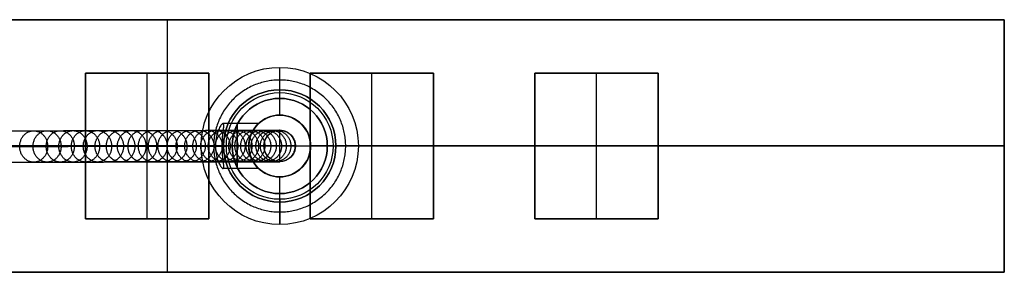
# Model space of a CAD drawing. Header units: millimetres. Extents: x -1329 to 1532, y -15 to 15.
# Tile 14 of 14: x 1445 to 1532, y -11 to 12. Entities that reach past the tile are written whole.
import ezdxf

# ---------------------------------------------------------------- set-up
doc = ezdxf.new("R2010")
doc.units = ezdxf.units.MM
doc.layers.add('CABLE', color=7, linetype='Continuous')
doc.layers.add('METAL NEGRO', color=7, linetype='Continuous')

msp = doc.modelspace()

# ---------------------------------------------------------------- linework, layer by layer
at = {"layer": 'CABLE'}
for p, q in [((1467.709, 1.987, 831.687), (1467.709, 1.991, 823.186)), ((1467.709, -0.813, 831.685), (1467.709, 1.987, 831.687)), ((1466.309, 0.587, 831.686), (1466.309, 0.591, 823.345)), ((1469.109, 0.586, 831.686), (1466.309, 0.586, 831.686)), ((1469.109, 0.587, 831.686), (1469.109, 0.591, 823.027)), ((1467.709, -0.813, 831.685), (1467.709, -0.809, 823.186))]:
    msp.add_line(p, q, dxfattribs=at)
at = {"layer": 'CABLE', "extrusion": (7.82165e-11, 0.000480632, -1)}
for centre, start, end in [((-1467.709, 0.986, -827.356), 359.97519, 179.97519), ((-1467.709, 0.986, -827.357), 179.97519, 359.97519)]:
    msp.add_arc(centre, 1.4, start, end, dxfattribs=at)
at = {"layer": 'CABLE', "extrusion": (8.23104e-11, 0.000480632, -1)}
msp.add_arc((-1467.709, 0.986, -831.686), 1.4, 359.97519, 90, dxfattribs=at)
at = {"layer": 'CABLE', "extrusion": (7.90609e-11, 0.000480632, -1)}
msp.add_arc((-1467.709, 0.986, -831.686), 1.4, 90, 179.97519, dxfattribs=at)
at = {"layer": 'CABLE', "extrusion": (7.77631e-11, 0.000480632, -1)}
msp.add_arc((-1467.709, 0.986, -831.686), 1.4, 179.97519, 359.97519, dxfattribs=at)
at = {"layer": 'CABLE'}
for points, knots in [([(1170.141, 1.045, 380.774), (1175.802, 1.064, 387.871), (1186.961, 1.103, 401.903), (1203.419, 1.159, 422.738), (1219.383, 1.213, 443.088), (1234.854, 1.266, 462.955), (1249.832, 1.317, 482.34), (1264.315, 1.366, 501.238), (1278.305, 1.413, 519.656), (1291.801, 1.458, 537.589), (1304.805, 1.502, 555.039), (1317.314, 1.543, 572.006), (1329.329, 1.583, 588.488), (1340.852, 1.621, 604.488), (1351.881, 1.657, 620.005), (1362.416, 1.691, 635.037), (1370.848, 1.718, 647.255), (1377.358, 1.739, 656.806), (1382.055, 1.754, 663.757), (1386.658, 1.769, 670.631), (1391.108, 1.783, 677.339), (1395.465, 1.796, 683.973), (1399.668, 1.809, 690.439), (1403.777, 1.822, 696.831), (1407.734, 1.834, 703.055), (1411.597, 1.846, 709.206), (1415.307, 1.857, 715.189), (1418.922, 1.868, 721.097), (1422.386, 1.879, 726.837), (1425.755, 1.889, 732.506), (1428.972, 1.898, 738.004), (1432.093, 1.907, 743.429), (1434.594, 1.914, 747.855), (1436.548, 1.92, 751.363), (1437.959, 1.924, 753.923), (1439.347, 1.928, 756.463), (1440.696, 1.931, 758.962), (1442.022, 1.935, 761.443), (1443.73, 1.94, 764.677), (1445.391, 1.944, 767.876), (1447.002, 1.949, 771.038), (1448.166, 1.952, 773.355), (1449.306, 1.955, 775.655), (1450.41, 1.957, 777.912), (1451.488, 1.96, 780.15), (1452.529, 1.963, 782.346), (1453.546, 1.965, 784.526), (1454.526, 1.968, 786.661), (1455.481, 1.97, 788.779), (1456.402, 1.972, 790.862), (1457.295, 1.974, 792.919), (1458.154, 1.976, 794.939), (1458.983, 1.978, 796.932), (1459.78, 1.979, 798.892), (1460.547, 1.981, 800.823), (1461.283, 1.982, 802.723), (1461.988, 1.984, 804.594), (1462.662, 1.985, 806.433), (1463.306, 1.986, 808.244), (1463.919, 1.987, 810.024), (1464.5, 1.988, 811.772), (1465.051, 1.989, 813.492), (1465.571, 1.989, 815.181), (1466.06, 1.99, 816.84), (1466.519, 1.99, 818.468), (1466.947, 1.99, 820.067), (1467.343, 1.991, 821.636), (1467.59, 1.991, 822.673), (1467.708, 1.991, 823.186), (1467.708, 1.991, 823.186), (1467.708, 1.991, 823.186), (1467.708, 1.991, 823.186)], [0, 0, 0, 0, 27.235592, 53.785722, 79.650681, 104.830781, 129.326365, 153.137801, 176.265493, 198.709879, 220.47144, 241.550705, 261.948254, 281.664727, 300.700834, 319.057364, 336.735196, 345.235256, 353.735315, 361.897072, 370.058829, 377.882909, 385.706989, 393.194102, 400.681215, 407.832173, 414.983131, 421.798864, 428.614597, 435.096181, 441.577765, 447.726451, 453.875137, 456.825092, 459.775046, 462.642346, 465.509645, 468.294514, 471.079383, 476.484752, 479.105521, 481.72629, 484.265439, 486.804588, 489.26244, 491.720293, 494.097206, 496.47412, 498.770491, 501.066862, 503.303096, 505.499395, 507.655884, 509.772694, 511.849967, 513.88785, 515.8865, 517.846082, 519.766774, 521.648761, 523.492244, 525.297433, 527.064555, 528.793849, 530.485572, 532.139999, 533.757421, 535.338153, 535.338153, 535.338153, 535.338416, 535.338416, 535.338416, 535.338416]), ([(1466.309, 0.59, 823.345), (1466.308, 0.706, 823.345), (1466.331, 0.882, 823.343), (1466.404, 1.11, 823.335), (1466.485, 1.279, 823.325), (1466.589, 1.438, 823.314), (1466.715, 1.583, 823.299), (1466.86, 1.71, 823.283), (1467.019, 1.814, 823.265), (1467.188, 1.895, 823.245), (1467.416, 1.968, 823.22), (1467.592, 1.991, 823.2), (1467.708, 1.991, 823.186)], [-2.212609, -2.212609, -2.212609, -2.212609, -1.864239, -1.681426, -1.493516, -1.301988, -1.108512, -0.914871, -0.722866, -0.534217, -0.350477, 0, 0, 0, 0]), ([(1467.708, 1.991, 823.186), (1467.824, 1.991, 823.173), (1468, 1.969, 823.153), (1468.228, 1.895, 823.127), (1468.397, 1.815, 823.108), (1468.556, 1.71, 823.09), (1468.701, 1.584, 823.074), (1468.827, 1.439, 823.059), (1468.932, 1.28, 823.047), (1469.013, 1.111, 823.038), (1469.086, 0.884, 823.03), (1469.109, 0.707, 823.027), (1469.109, 0.591, 823.027)], [-2.212539, -2.212539, -2.212539, -2.212539, -1.862068, -1.678334, -1.489694, -1.297698, -1.104067, -0.910601, -0.71908, -0.531177, -0.348367, 0, 0, 0, 0]), ([(1169.049, -0.355, 381.65), (1174.709, -0.336, 388.746), (1185.865, -0.297, 402.775), (1202.321, -0.241, 423.606), (1218.282, -0.187, 443.952), (1233.75, -0.134, 463.816), (1248.725, -0.083, 483.196), (1263.203, -0.034, 502.09), (1277.19, 0.013, 520.503), (1290.683, 0.058, 538.43), (1303.682, 0.102, 555.875), (1316.187, 0.143, 572.836), (1328.197, 0.183, 589.312), (1339.715, 0.221, 605.305), (1350.739, 0.257, 620.814), (1361.269, 0.291, 635.839), (1369.696, 0.318, 648.049), (1376.202, 0.339, 657.594), (1380.895, 0.354, 664.54), (1385.495, 0.368, 671.409), (1389.941, 0.382, 678.112), (1394.294, 0.396, 684.74), (1398.494, 0.409, 691.201), (1402.599, 0.422, 697.587), (1406.552, 0.434, 703.805), (1410.411, 0.446, 709.949), (1414.116, 0.457, 715.925), (1417.727, 0.468, 721.826), (1421.186, 0.478, 727.558), (1424.55, 0.488, 733.219), (1427.762, 0.498, 738.708), (1430.878, 0.507, 744.125), (1433.374, 0.514, 748.542), (1435.325, 0.519, 752.044), (1436.733, 0.523, 754.598), (1438.118, 0.527, 757.133), (1439.464, 0.531, 759.626), (1440.787, 0.535, 762.101), (1442.491, 0.539, 765.328), (1444.147, 0.544, 768.518), (1445.754, 0.548, 771.672), (1446.915, 0.551, 773.982), (1448.052, 0.554, 776.274), (1449.151, 0.557, 778.524), (1450.226, 0.56, 780.755), (1451.264, 0.562, 782.944), (1452.277, 0.565, 785.115), (1453.253, 0.567, 787.242), (1454.203, 0.569, 789.351), (1455.121, 0.571, 791.425), (1456.01, 0.573, 793.473), (1456.864, 0.575, 795.483), (1457.69, 0.577, 797.466), (1458.482, 0.579, 799.415), (1459.245, 0.58, 801.335), (1459.976, 0.582, 803.224), (1460.677, 0.583, 805.082), (1461.347, 0.584, 806.909), (1461.986, 0.585, 808.707), (1462.594, 0.586, 810.473), (1463.17, 0.587, 812.207), (1463.716, 0.588, 813.912), (1464.232, 0.589, 815.586), (1464.716, 0.589, 817.228), (1465.169, 0.589, 818.839), (1465.592, 0.59, 820.42), (1465.971, 0.59, 821.919), (1466.203, 0.59, 822.89), (1466.309, 0.59, 823.345)], [0, 0, 0, 0, 27.203937, 53.723208, 79.558104, 104.708938, 129.176051, 152.959812, 176.060622, 198.478922, 220.21519, 241.269955, 261.643796, 281.337353, 300.351335, 318.686529, 336.343814, 344.833994, 353.324175, 361.476445, 369.628716, 377.443702, 385.258688, 392.737099, 400.215511, 407.358157, 414.500803, 421.308615, 428.116426, 434.590476, 441.064527, 447.206066, 453.347606, 456.294132, 459.240658, 462.104624, 464.968591, 467.750223, 470.531855, 475.930942, 478.548665, 481.166388, 483.702586, 486.238783, 488.693779, 491.148774, 493.522926, 495.897077, 498.190779, 500.484481, 502.718115, 504.911861, 507.065844, 509.180194, 511.255053, 513.290567, 515.286894, 517.244199, 519.162658, 521.042458, 522.883798, 524.686889, 526.451957, 528.179241, 529.868998, 531.521502, 533.137044, 534.555672, 534.555672, 534.555672, 534.555672]), ([(1469.109, 0.591, 823.027), (1469.097, 0.591, 822.976), (1469.085, 0.591, 822.924), (1469.073, 0.591, 822.872), (1468.953, 0.591, 822.352), (1468.704, 0.591, 821.302), (1468.302, 0.591, 819.715), (1467.87, 0.591, 818.097), (1467.406, 0.59, 816.452), (1466.913, 0.59, 814.777), (1466.388, 0.589, 813.072), (1465.832, 0.588, 811.338), (1465.246, 0.588, 809.576), (1464.629, 0.587, 807.782), (1463.98, 0.585, 805.958), (1463.301, 0.584, 804.106), (1462.592, 0.583, 802.224), (1461.852, 0.581, 800.313), (1461.08, 0.58, 798.371), (1460.279, 0.578, 796.4), (1459.445, 0.576, 794.397), (1458.582, 0.575, 792.367), (1457.686, 0.572, 790.301), (1456.76, 0.57, 788.209), (1455.802, 0.568, 786.083), (1454.818, 0.566, 783.939), (1453.797, 0.563, 781.752), (1452.752, 0.561, 779.548), (1451.67, 0.558, 777.302), (1450.564, 0.555, 775.037), (1449.42, 0.552, 772.731), (1448.252, 0.549, 770.407), (1446.637, 0.545, 767.236), (1444.972, 0.54, 764.029), (1443.259, 0.536, 760.787), (1441.931, 0.532, 758.3), (1440.578, 0.528, 755.797), (1439.188, 0.524, 753.251), (1437.774, 0.52, 750.686), (1435.816, 0.515, 747.171), (1433.31, 0.508, 742.737), (1430.184, 0.499, 737.303), (1426.962, 0.489, 731.796), (1423.588, 0.479, 726.12), (1420.12, 0.469, 720.372), (1416.5, 0.458, 714.456), (1412.786, 0.447, 708.467), (1408.919, 0.435, 702.309), (1404.958, 0.422, 696.079), (1400.845, 0.41, 689.681), (1396.638, 0.397, 683.209), (1392.278, 0.383, 676.57), (1387.825, 0.369, 669.856), (1383.218, 0.354, 662.977), (1378.518, 0.339, 656.022), (1372.004, 0.318, 646.464), (1363.567, 0.291, 634.24), (1353.026, 0.257, 619.199), (1341.992, 0.221, 603.676), (1330.465, 0.183, 587.669), (1318.445, 0.143, 571.18), (1305.931, 0.102, 554.207), (1292.924, 0.058, 536.752), (1279.424, 0.013, 518.814), (1265.429, -0.034, 500.391), (1250.944, -0.083, 481.488), (1235.962, -0.134, 462.099), (1220.488, -0.186, 442.228), (1204.521, -0.241, 421.874), (1188.06, -0.297, 401.036), (1176.9, -0.336, 387.002), (1171.238, -0.355, 379.904)], [0, 0, 0, 0, 0.158856, 0.158856, 0.158856, 1.741443, 3.360764, 5.017132, 6.710842, 8.442166, 10.211362, 12.018671, 13.864318, 15.748514, 17.67146, 19.633343, 21.634339, 23.674614, 25.754326, 27.873622, 30.032642, 32.231519, 34.470378, 36.769445, 39.068511, 41.448216, 43.82792, 46.288658, 48.749395, 51.291525, 53.833654, 56.4575, 59.081346, 64.49306, 67.281199, 70.069337, 72.940002, 75.810667, 78.764085, 81.717503, 87.873407, 94.029311, 100.518503, 107.007696, 113.831431, 120.655165, 127.814517, 134.97387, 142.469772, 149.965675, 157.79894, 165.632205, 173.803543, 181.974881, 190.484919, 198.994957, 216.693541, 235.07162, 254.130074, 273.869693, 294.291187, 315.395197, 337.182305, 359.65304, 382.807881, 406.64727, 431.17161, 456.38127, 482.276592, 508.85789, 536.125454, 536.125454, 536.125454, 536.125454]), ([(1467.709, -0.809, 823.186), (1467.593, -0.809, 823.199), (1467.417, -0.788, 823.219), (1467.189, -0.714, 823.245), (1467.02, -0.634, 823.264), (1466.861, -0.529, 823.282), (1466.716, -0.403, 823.299), (1466.59, -0.258, 823.313), (1466.485, -0.099, 823.325), (1466.405, 0.07, 823.334), (1466.331, 0.298, 823.343), (1466.309, 0.474, 823.345), (1466.309, 0.59, 823.345)], [-2.212579, -2.212579, -2.212579, -2.212579, -1.862105, -1.678366, -1.489721, -1.297719, -1.104082, -0.91061, -0.719086, -0.531179, -0.348368, 0, 0, 0, 0]), ([(1469.109, 0.591, 823.027), (1469.109, 0.476, 823.027), (1469.087, 0.299, 823.03), (1469.013, 0.071, 823.038), (1468.933, -0.098, 823.047), (1468.828, -0.257, 823.059), (1468.702, -0.402, 823.073), (1468.557, -0.528, 823.089), (1468.398, -0.633, 823.107), (1468.229, -0.713, 823.127), (1468.001, -0.787, 823.152), (1467.825, -0.809, 823.172), (1467.709, -0.809, 823.186)], [-2.212568, -2.212568, -2.212568, -2.212568, -1.864199, -1.681387, -1.49348, -1.301957, -1.108486, -0.914851, -0.722852, -0.534209, -0.350473, 0, 0, 0, 0]), ([(1469.109, 0.587, 831.686), (1469.109, 0.589, 828.852), (1469.109, 0.59, 826.02), (1469.109, 0.591, 823.186), (1469.109, 0.591, 823.133), (1469.109, 0.591, 823.08), (1469.109, 0.591, 823.027)], [0, 0, 0, 0, 8.5, 8.5, 8.5, 8.658862, 8.658862, 8.658862, 8.658862]), ([(1170.145, -1.755, 380.779), (1175.806, -1.736, 387.876), (1186.964, -1.697, 401.908), (1203.423, -1.641, 422.743), (1219.387, -1.587, 443.092), (1234.858, -1.534, 462.96), (1249.836, -1.483, 482.344), (1264.318, -1.434, 501.243), (1278.309, -1.387, 519.66), (1291.805, -1.342, 537.593), (1304.808, -1.298, 555.043), (1317.318, -1.257, 572.01), (1329.333, -1.217, 588.492), (1340.856, -1.179, 604.493), (1351.884, -1.143, 620.009), (1362.419, -1.109, 635.041), (1370.852, -1.082, 647.259), (1377.362, -1.061, 656.81), (1382.058, -1.046, 663.761), (1386.661, -1.031, 670.635), (1391.111, -1.017, 677.343), (1395.468, -1.004, 683.976), (1399.671, -0.991, 690.443), (1403.78, -0.978, 696.834), (1407.737, -0.966, 703.059), (1411.6, -0.954, 709.21), (1415.31, -0.943, 715.192), (1418.925, -0.932, 721.101), (1422.388, -0.921, 726.841), (1425.757, -0.911, 732.509), (1428.974, -0.902, 738.007), (1432.096, -0.893, 743.433), (1434.596, -0.886, 747.858), (1436.551, -0.88, 751.366), (1437.962, -0.876, 753.926), (1439.349, -0.872, 756.466), (1440.698, -0.869, 758.964), (1442.024, -0.865, 761.445), (1443.733, -0.86, 764.68), (1445.393, -0.856, 767.879), (1447.004, -0.851, 771.041), (1448.169, -0.848, 773.358), (1449.309, -0.845, 775.657), (1450.412, -0.843, 777.914), (1451.49, -0.84, 780.153), (1452.532, -0.837, 782.349), (1453.549, -0.835, 784.528), (1454.528, -0.832, 786.663), (1455.483, -0.83, 788.781), (1456.405, -0.828, 790.864), (1457.297, -0.826, 792.921), (1458.156, -0.824, 794.941), (1458.985, -0.822, 796.934), (1459.782, -0.821, 798.894), (1460.549, -0.819, 800.825), (1461.285, -0.818, 802.724), (1461.99, -0.816, 804.595), (1462.664, -0.815, 806.434), (1463.308, -0.814, 808.245), (1463.921, -0.813, 810.025), (1464.502, -0.812, 811.773), (1465.053, -0.811, 813.492), (1465.573, -0.811, 815.182), (1466.062, -0.81, 816.84), (1466.52, -0.81, 818.468), (1466.948, -0.81, 820.067), (1467.345, -0.809, 821.636), (1467.591, -0.809, 822.672), (1467.709, -0.809, 823.186)], [0, 0, 0, 0, 27.235592, 53.785722, 79.650681, 104.830781, 129.326365, 153.137801, 176.265493, 198.709879, 220.47144, 241.550705, 261.948254, 281.664727, 300.700834, 319.057364, 336.735196, 345.235256, 353.735315, 361.897072, 370.058829, 377.882909, 385.706989, 393.194102, 400.681215, 407.832173, 414.983131, 421.798864, 428.614597, 435.096181, 441.577765, 447.726451, 453.875137, 456.825092, 459.775046, 462.642346, 465.509645, 468.294514, 471.079383, 476.484752, 479.105521, 481.72629, 484.265439, 486.804588, 489.26244, 491.720293, 494.097206, 496.47412, 498.770491, 501.066862, 503.303096, 505.499395, 507.655884, 509.772694, 511.849967, 513.88785, 515.8865, 517.846082, 519.766774, 521.648761, 523.492244, 525.297433, 527.064555, 528.793849, 530.485572, 532.139999, 533.757421, 535.337889, 535.337889, 535.337889, 535.337889])]:
    msp.add_open_spline(points, degree=3, knots=knots, dxfattribs=at)
for points, weights, knots in [([(1444.566, 0.545, 769.344), (1444.564, 1.945, 769.343), (1445.81, 1.945, 768.704), (1447.056, 1.946, 768.065), (1447.057, 0.546, 768.067)], [1, 0.707106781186, 1, 0.707106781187, 1], [4.39823, 4.39823, 4.39823, 6.597345, 6.597345, 8.796459, 8.796459, 8.796459]), ([(1445.752, 0.548, 771.673), (1445.75, 1.948, 771.671), (1447, 1.949, 771.039), (1448.249, 1.949, 770.407), (1448.25, 0.549, 770.408)], [1, 0.707106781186, 1, 0.707106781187, 1], [4.39823, 4.39823, 4.39823, 6.597345, 6.597345, 8.796459, 8.796459, 8.796459]), ([(1446.925, 0.551, 774.007), (1446.924, 1.951, 774.006), (1448.176, 1.952, 773.381), (1449.429, 1.952, 772.755), (1449.43, 0.552, 772.757)], [1, 0.707106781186, 1, 0.707106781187, 1], [4.39823, 4.39823, 4.39823, 6.597345, 6.597345, 8.796459, 8.796459, 8.796459]), ([(1448.049, 0.554, 776.275), (1448.048, 1.954, 776.274), (1449.304, 1.955, 775.656), (1450.56, 1.955, 775.037), (1450.561, 0.555, 775.038)], [1, 0.707106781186, 1, 0.707106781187, 1], [4.39823, 4.39823, 4.39823, 6.597345, 6.597345, 8.796459, 8.796459, 8.796459]), ([(1449.161, 0.557, 778.549), (1449.16, 1.957, 778.548), (1450.419, 1.957, 777.937), (1451.679, 1.958, 777.326), (1451.68, 0.558, 777.327)], [1, 0.707106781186, 1, 0.707106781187, 1], [4.39823, 4.39823, 4.39823, 6.597345, 6.597345, 8.796459, 8.796459, 8.796459]), ([(1450.224, 0.56, 780.756), (1450.223, 1.96, 780.755), (1451.486, 1.96, 780.151), (1452.749, 1.961, 779.548), (1452.75, 0.561, 779.549)], [1, 0.707106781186, 1, 0.707106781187, 1], [4.39823, 4.39823, 4.39823, 6.597345, 6.597345, 8.796459, 8.796459, 8.796459]), ([(1451.273, 0.562, 782.969), (1451.272, 1.962, 782.968), (1452.539, 1.963, 782.372), (1453.806, 1.963, 781.776), (1453.807, 0.563, 781.777)], [1, 0.707106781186, 1, 0.707106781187, 1], [4.39823, 4.39823, 4.39823, 6.597345, 6.597345, 8.796459, 8.796459, 8.796459]), ([(1452.274, 0.565, 785.116), (1452.273, 1.965, 785.115), (1453.544, 1.965, 784.527), (1454.815, 1.966, 783.939), (1454.816, 0.566, 783.94)], [1, 0.707106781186, 1, 0.707106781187, 1], [4.39823, 4.39823, 4.39823, 6.597345, 6.597345, 8.796459, 8.796459, 8.796459]), ([(1453.262, 0.567, 787.267), (1453.26, 1.967, 787.266), (1454.535, 1.968, 786.687), (1455.809, 1.968, 786.107), (1455.81, 0.568, 786.108)], [1, 0.707106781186, 1, 0.707106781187, 1], [4.39823, 4.39823, 4.39823, 6.597345, 6.597345, 8.796459, 8.796459, 8.796459]), ([(1454.201, 0.569, 789.352), (1454.2, 1.969, 789.351), (1455.478, 1.97, 788.78), (1456.757, 1.97, 788.209), (1456.758, 0.57, 788.21)], [1, 0.707106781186, 1, 0.707106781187, 1], [4.39823, 4.39823, 4.39823, 6.597345, 6.597345, 8.796459, 8.796459, 8.796459]), ([(1455.127, 0.571, 791.444), (1455.126, 1.971, 791.443), (1456.408, 1.972, 790.881), (1457.69, 1.972, 790.319), (1457.691, 0.572, 790.32)], [1, 0.707106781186, 1, 0.707106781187, 1], [4.39823, 4.39823, 4.39823, 6.597345, 6.597345, 8.796459, 8.796459, 8.796459]), ([(1456.012, 0.573, 793.486), (1456.011, 1.973, 793.485), (1457.298, 1.974, 792.932), (1458.584, 1.975, 792.38), (1458.585, 0.575, 792.381)], [1, 0.707106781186, 1, 0.707106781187, 1], [4.39823, 4.39823, 4.39823, 6.597345, 6.597345, 8.796459, 8.796459, 8.796459]), ([(1456.867, 0.575, 795.497), (1456.866, 1.975, 795.496), (1458.157, 1.976, 794.953), (1459.447, 1.976, 794.41), (1459.448, 0.576, 794.411)], [1, 0.707106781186, 1, 0.707106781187, 1], [4.39823, 4.39823, 4.39823, 6.597345, 6.597345, 8.796459, 8.796459, 8.796459]), ([(1457.692, 0.577, 797.479), (1457.691, 1.977, 797.478), (1458.985, 1.978, 796.945), (1460.28, 1.978, 796.412), (1460.281, 0.578, 796.413)], [1, 0.707106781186, 1, 0.707106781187, 1], [4.39823, 4.39823, 4.39823, 6.597345, 6.597345, 8.796459, 8.796459, 8.796459]), ([(1458.485, 0.579, 799.428), (1458.484, 1.979, 799.428), (1459.783, 1.979, 798.906), (1461.082, 1.98, 798.383), (1461.083, 0.58, 798.384)], [1, 0.707106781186, 1, 0.707106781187, 1], [4.39823, 4.39823, 4.39823, 6.597345, 6.597345, 8.796459, 8.796459, 8.796459]), ([(1459.247, 0.58, 801.348), (1459.246, 1.98, 801.347), (1460.549, 1.981, 800.836), (1461.853, 1.981, 800.325), (1461.854, 0.581, 800.326)], [1, 0.707106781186, 1, 0.707106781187, 1], [4.39823, 4.39823, 4.39823, 6.597345, 6.597345, 8.796459, 8.796459, 8.796459]), ([(1459.978, 0.582, 803.237), (1459.977, 1.982, 803.236), (1461.285, 1.982, 802.736), (1462.593, 1.983, 802.237), (1462.594, 0.583, 802.237)], [1, 0.707106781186, 1, 0.707106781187, 1], [4.39823, 4.39823, 4.39823, 6.597345, 6.597345, 8.796459, 8.796459, 8.796459]), ([(1460.679, 0.583, 805.095), (1460.678, 1.983, 805.094), (1461.99, 1.984, 804.607), (1463.302, 1.984, 804.119), (1463.303, 0.584, 804.12)], [1, 0.707106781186, 1, 0.707106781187, 1], [4.39823, 4.39823, 4.39823, 6.597345, 6.597345, 8.796459, 8.796459, 8.796459]), ([(1461.348, 0.584, 806.923), (1461.347, 1.984, 806.922), (1462.664, 1.985, 806.447), (1463.981, 1.985, 805.971), (1463.982, 0.585, 805.972)], [1, 0.707106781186, 1, 0.707106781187, 1], [4.39823, 4.39823, 4.39823, 6.597345, 6.597345, 8.796459, 8.796459, 8.796459]), ([(1461.987, 0.585, 808.72), (1461.986, 1.985, 808.72), (1463.307, 1.986, 808.257), (1464.629, 1.987, 807.795), (1464.63, 0.587, 807.796)], [1, 0.707106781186, 1, 0.707106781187, 1], [4.39823, 4.39823, 4.39823, 6.597345, 6.597345, 8.796459, 8.796459, 8.796459]), ([(1462.595, 0.586, 810.486), (1462.594, 1.986, 810.486), (1463.92, 1.987, 810.037), (1465.246, 1.988, 809.588), (1465.247, 0.588, 809.589)], [1, 0.707106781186, 1, 0.707106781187, 1], [4.39823, 4.39823, 4.39823, 6.597345, 6.597345, 8.796459, 8.796459, 8.796459]), ([(1463.171, 0.587, 812.22), (1463.17, 1.987, 812.22), (1464.501, 1.988, 811.786), (1465.832, 1.988, 811.351), (1465.833, 0.588, 811.352)], [1, 0.707106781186, 1, 0.707106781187, 1], [4.39823, 4.39823, 4.39823, 6.597345, 6.597345, 8.796459, 8.796459, 8.796459]), ([(1463.717, 0.588, 813.925), (1463.716, 1.988, 813.924), (1465.052, 1.989, 813.505), (1466.387, 1.989, 813.085), (1466.388, 0.589, 813.086)], [1, 0.707106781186, 1, 0.707106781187, 1], [4.39823, 4.39823, 4.39823, 6.597345, 6.597345, 8.796459, 8.796459, 8.796459]), ([(1464.232, 0.589, 815.598), (1464.231, 1.989, 815.598), (1465.572, 1.989, 815.194), (1466.912, 1.99, 814.79), (1466.913, 0.59, 814.79)], [1, 0.707106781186, 1, 0.707106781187, 1], [4.39823, 4.39823, 4.39823, 6.597345, 6.597345, 8.796459, 8.796459, 8.796459]), ([(1464.716, 0.589, 817.24), (1464.715, 1.989, 817.24), (1466.061, 1.99, 816.853), (1467.406, 1.99, 816.465), (1467.407, 0.59, 816.465)], [1, 0.707106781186, 1, 0.707106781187, 1], [4.39823, 4.39823, 4.39823, 6.597345, 6.597345, 8.796459, 8.796459, 8.796459]), ([(1465.169, 0.589, 818.852), (1465.169, 1.989, 818.852), (1466.519, 1.99, 818.481), (1467.869, 1.991, 818.111), (1467.869, 0.591, 818.111)], [1, 0.707106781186, 1, 0.707106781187, 1], [4.39823, 4.39823, 4.39823, 6.597345, 6.597345, 8.796459, 8.796459, 8.796459]), ([(1465.592, 0.59, 820.433), (1465.591, 1.99, 820.433), (1466.946, 1.99, 820.08), (1468.301, 1.991, 819.728), (1468.302, 0.591, 819.728)], [1, 0.707106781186, 1, 0.707106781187, 1], [4.39823, 4.39823, 4.39823, 6.597345, 6.597345, 8.796459, 8.796459, 8.796459]), ([(1465.983, 0.59, 821.982), (1465.983, 1.99, 821.982), (1467.342, 1.991, 821.649), (1468.702, 1.991, 821.315), (1468.703, 0.591, 821.315)], [1, 0.707106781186, 1, 0.707106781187, 1], [4.39823, 4.39823, 4.39823, 6.597345, 6.597345, 8.796459, 8.796459, 8.796459]), ([(1467.706, 1.991, 823.187), (1467.707, 1.991, 823.186), (1467.708, 1.991, 823.186), (1469.072, 1.991, 822.872), (1469.073, 0.591, 822.872)], [0.999314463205, 0.999656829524, 1, 0.707106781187, 1], [6.594768, 6.594768, 6.594768, 6.597345, 6.597345, 8.796459, 8.796459, 8.796459]), ([(1447.057, 0.546, 768.067), (1447.059, -0.854, 768.068), (1445.813, -0.855, 768.707), (1444.567, -0.855, 769.345), (1444.566, 0.545, 769.344)], [1, 0.707106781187, 1, 0.707106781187, 1], [0, 0, 0, 2.199115, 2.199115, 4.39823, 4.39823, 4.39823]), ([(1448.25, 0.549, 770.408), (1448.251, -0.851, 770.41), (1447.002, -0.851, 771.042), (1445.753, -0.852, 771.674), (1445.752, 0.548, 771.673)], [1, 0.707106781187, 1, 0.707106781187, 1], [0, 0, 0, 2.199115, 2.199115, 4.39823, 4.39823, 4.39823]), ([(1449.43, 0.552, 772.757), (1449.431, -0.848, 772.758), (1448.179, -0.848, 773.383), (1446.926, -0.849, 774.008), (1446.925, 0.551, 774.007)], [1, 0.707106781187, 1, 0.707106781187, 1], [0, 0, 0, 2.199115, 2.199115, 4.39823, 4.39823, 4.39823]), ([(1450.561, 0.555, 775.038), (1450.563, -0.845, 775.04), (1449.307, -0.845, 775.658), (1448.051, -0.846, 776.276), (1448.049, 0.554, 776.275)], [1, 0.707106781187, 1, 0.707106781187, 1], [0, 0, 0, 2.199115, 2.199115, 4.39823, 4.39823, 4.39823]), ([(1451.68, 0.558, 777.327), (1451.681, -0.842, 777.328), (1450.422, -0.843, 777.939), (1449.162, -0.843, 778.551), (1449.161, 0.557, 778.549)], [1, 0.707106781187, 1, 0.707106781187, 1], [0, 0, 0, 2.199115, 2.199115, 4.39823, 4.39823, 4.39823]), ([(1452.75, 0.561, 779.549), (1452.751, -0.839, 779.55), (1451.488, -0.84, 780.154), (1450.225, -0.84, 780.757), (1450.224, 0.56, 780.756)], [1, 0.707106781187, 1, 0.707106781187, 1], [0, 0, 0, 2.199115, 2.199115, 4.39823, 4.39823, 4.39823]), ([(1453.807, 0.563, 781.777), (1453.808, -0.837, 781.779), (1452.541, -0.837, 782.374), (1451.274, -0.838, 782.97), (1451.273, 0.562, 782.969)], [1, 0.707106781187, 1, 0.707106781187, 1], [0, 0, 0, 2.199115, 2.199115, 4.39823, 4.39823, 4.39823]), ([(1454.816, 0.566, 783.94), (1454.817, -0.834, 783.941), (1453.546, -0.835, 784.529), (1452.276, -0.835, 785.117), (1452.274, 0.565, 785.116)], [1, 0.707106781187, 1, 0.707106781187, 1], [0, 0, 0, 2.199115, 2.199115, 4.39823, 4.39823, 4.39823]), ([(1455.81, 0.568, 786.108), (1455.811, -0.832, 786.109), (1454.537, -0.832, 786.689), (1453.263, -0.833, 787.268), (1453.262, 0.567, 787.267)], [1, 0.707106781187, 1, 0.707106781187, 1], [0, 0, 0, 2.199115, 2.199115, 4.39823, 4.39823, 4.39823]), ([(1456.758, 0.57, 788.21), (1456.759, -0.83, 788.211), (1455.481, -0.83, 788.782), (1454.202, -0.831, 789.353), (1454.201, 0.569, 789.352)], [1, 0.707106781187, 1, 0.707106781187, 1], [0, 0, 0, 2.199115, 2.199115, 4.39823, 4.39823, 4.39823]), ([(1457.691, 0.572, 790.32), (1457.692, -0.828, 790.321), (1456.41, -0.828, 790.883), (1455.128, -0.829, 791.445), (1455.127, 0.571, 791.444)], [1, 0.707106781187, 1, 0.707106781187, 1], [0, 0, 0, 2.199115, 2.199115, 4.39823, 4.39823, 4.39823]), ([(1458.585, 0.575, 792.381), (1458.586, -0.825, 792.382), (1457.3, -0.826, 792.934), (1456.013, -0.827, 793.487), (1456.012, 0.573, 793.486)], [1, 0.707106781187, 1, 0.707106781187, 1], [0, 0, 0, 2.199115, 2.199115, 4.39823, 4.39823, 4.39823]), ([(1459.448, 0.576, 794.411), (1459.449, -0.824, 794.412), (1458.159, -0.824, 794.955), (1456.868, -0.825, 795.498), (1456.867, 0.575, 795.497)], [1, 0.707106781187, 1, 0.707106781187, 1], [0, 0, 0, 2.199115, 2.199115, 4.39823, 4.39823, 4.39823]), ([(1460.281, 0.578, 796.413), (1460.282, -0.822, 796.414), (1458.987, -0.822, 796.947), (1457.693, -0.823, 797.479), (1457.692, 0.577, 797.479)], [1, 0.707106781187, 1, 0.707106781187, 1], [0, 0, 0, 2.199115, 2.199115, 4.39823, 4.39823, 4.39823]), ([(1461.083, 0.58, 798.384), (1461.084, -0.82, 798.385), (1459.785, -0.821, 798.907), (1458.486, -0.821, 799.429), (1458.485, 0.579, 799.428)], [1, 0.707106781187, 1, 0.707106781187, 1], [0, 0, 0, 2.199115, 2.199115, 4.39823, 4.39823, 4.39823]), ([(1461.854, 0.581, 800.326), (1461.855, -0.819, 800.327), (1460.551, -0.819, 800.838), (1459.248, -0.82, 801.349), (1459.247, 0.58, 801.348)], [1, 0.707106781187, 1, 0.707106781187, 1], [0, 0, 0, 2.199115, 2.199115, 4.39823, 4.39823, 4.39823]), ([(1462.594, 0.583, 802.237), (1462.595, -0.817, 802.238), (1461.287, -0.818, 802.738), (1459.979, -0.818, 803.237), (1459.978, 0.582, 803.237)], [1, 0.707106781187, 1, 0.707106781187, 1], [0, 0, 0, 2.199115, 2.199115, 4.39823, 4.39823, 4.39823]), ([(1463.303, 0.584, 804.12), (1463.304, -0.816, 804.12), (1461.992, -0.816, 804.608), (1460.679, -0.817, 805.096), (1460.679, 0.583, 805.095)], [1, 0.707106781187, 1, 0.707106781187, 1], [0, 0, 0, 2.199115, 2.199115, 4.39823, 4.39823, 4.39823]), ([(1463.982, 0.585, 805.972), (1463.983, -0.815, 805.973), (1462.666, -0.815, 806.448), (1461.349, -0.816, 806.923), (1461.348, 0.584, 806.923)], [1, 0.707106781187, 1, 0.707106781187, 1], [0, 0, 0, 2.199115, 2.199115, 4.39823, 4.39823, 4.39823]), ([(1464.63, 0.587, 807.796), (1464.631, -0.813, 807.796), (1463.309, -0.814, 808.258), (1461.988, -0.815, 808.721), (1461.987, 0.585, 808.72)], [1, 0.707106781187, 1, 0.707106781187, 1], [0, 0, 0, 2.199115, 2.199115, 4.39823, 4.39823, 4.39823]), ([(1465.247, 0.588, 809.589), (1465.248, -0.812, 809.589), (1463.922, -0.813, 810.038), (1462.595, -0.814, 810.487), (1462.595, 0.586, 810.486)], [1, 0.707106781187, 1, 0.707106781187, 1], [0, 0, 0, 2.199115, 2.199115, 4.39823, 4.39823, 4.39823]), ([(1465.833, 0.588, 811.352), (1465.834, -0.812, 811.352), (1464.503, -0.812, 811.786), (1463.172, -0.813, 812.221), (1463.171, 0.587, 812.22)], [1, 0.707106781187, 1, 0.707106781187, 1], [0, 0, 0, 2.199115, 2.199115, 4.39823, 4.39823, 4.39823]), ([(1466.388, 0.589, 813.086), (1466.389, -0.811, 813.086), (1465.053, -0.811, 813.505), (1463.718, -0.812, 813.925), (1463.717, 0.588, 813.925)], [1, 0.707106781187, 1, 0.707106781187, 1], [0, 0, 0, 2.199115, 2.199115, 4.39823, 4.39823, 4.39823]), ([(1466.913, 0.59, 814.79), (1466.914, -0.81, 814.791), (1465.573, -0.811, 815.195), (1464.233, -0.811, 815.598), (1464.232, 0.589, 815.598)], [1, 0.707106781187, 1, 0.707106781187, 1], [0, 0, 0, 2.199115, 2.199115, 4.39823, 4.39823, 4.39823]), ([(1467.407, 0.59, 816.465), (1467.407, -0.81, 816.465), (1466.062, -0.81, 816.853), (1464.717, -0.811, 817.24), (1464.716, 0.589, 817.24)], [1, 0.707106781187, 1, 0.707106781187, 1], [0, 0, 0, 2.199115, 2.199115, 4.39823, 4.39823, 4.39823]), ([(1467.869, 0.591, 818.111), (1467.87, -0.809, 818.111), (1466.52, -0.81, 818.481), (1465.17, -0.811, 818.852), (1465.169, 0.589, 818.852)], [1, 0.707106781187, 1, 0.707106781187, 1], [0, 0, 0, 2.199115, 2.199115, 4.39823, 4.39823, 4.39823]), ([(1468.302, 0.591, 819.728), (1468.302, -0.809, 819.728), (1466.947, -0.81, 820.08), (1465.593, -0.81, 820.433), (1465.592, 0.59, 820.433)], [1, 0.707106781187, 1, 0.707106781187, 1], [0, 0, 0, 2.199115, 2.199115, 4.39823, 4.39823, 4.39823]), ([(1468.703, 0.591, 821.315), (1468.704, -0.809, 821.315), (1467.344, -0.809, 821.648), (1465.984, -0.81, 821.982), (1465.983, 0.59, 821.982)], [1, 0.707106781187, 1, 0.707106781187, 1], [0, 0, 0, 2.199115, 2.199115, 4.39823, 4.39823, 4.39823])]:
    msp.add_rational_spline(points, weights, degree=2, knots=knots, dxfattribs=at)
msp.add_open_spline([(1466.309, 0.59, 823.345), (1466.309, 0.589, 826.126), (1466.309, 0.587, 828.905), (1466.309, 0.586, 831.686)], degree=3, dxfattribs=at)
msp.add_rational_spline([(1469.073, 0.591, 822.872), (1469.074, -0.806, 822.872), (1467.712, -0.809, 823.185)], [1, 0.707449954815, 0.999314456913], degree=2, dxfattribs=at)
at = {"layer": 'METAL NEGRO'}
for p, q in [((1383.209, 11.837, 847.949), (1532.209, 11.837, 847.949)), ((1457.709, 7.087, 857.199), (1457.709, 11.837, 857.199)), ((1457.709, 11.837, 838.699), (1457.709, 11.837, 857.199)), ((1457.709, -10.663, 838.699), (1457.709, 11.837, 838.699)), ((1532.209, -10.663, 847.949), (1532.209, 11.837, 847.949)), ((1450.409, 7.087, 856.949), (1461.409, 7.087, 856.949)), ((1450.409, -5.913, 856.949), (1450.409, 7.087, 856.949)), ((1455.909, -5.913, 856.699), (1455.909, 7.087, 856.699)), ((1455.909, 7.087, 857.199), (1455.909, 7.087, 856.699)), ((1461.409, 7.087, 856.949), (1461.409, -5.913, 856.949)), ((1467.709, 4.824, 838.699), (1467.709, 7.587, 838.699)), ((1470.409, 7.087, 856.949), (1481.409, 7.087, 856.949)), ((1470.409, -5.913, 856.949), (1470.409, 7.087, 856.949)), ((1475.909, -5.913, 856.699), (1475.909, 7.087, 856.699)), ((1475.909, 7.087, 857.199), (1475.909, 7.087, 856.699)), ((1481.409, 7.087, 856.949), (1481.409, -5.913, 856.949)), ((1490.409, 7.087, 856.949), (1501.409, 7.087, 856.949)), ((1490.409, -5.913, 856.949), (1490.409, 7.087, 856.949)), ((1495.909, -5.913, 856.699), (1495.909, 7.087, 856.699)), ((1495.909, 7.087, 857.199), (1495.909, 7.087, 856.699)), ((1501.409, 7.087, 856.949), (1501.409, -5.913, 856.949)), ((1467.709, 3.337, 823.699), (1467.709, 5.337, 823.699)), ((1467.709, 4.824, 832.199), (1467.709, 4.824, 838.699)), ((1467.709, 3.337, 832.199), (1467.709, 4.824, 832.199)), ((1467.709, 3.337, 832.199), (1467.709, 3.337, 823.699)), ((1465.821, 2.587, 828.199), (1462.666, 2.587, 828.199)), ((1462.709, 0.587, 838.699), (1383.209, 0.587, 838.699)), ((1441.409, 0.587, 857.199), (1450.409, 0.587, 857.199)), ((1450.409, 0.587, 856.699), (1461.409, 0.587, 856.699)), ((1450.409, 0.587, 856.699), (1450.409, 0.587, 857.199)), ((1460.709, 0.587, 838.699), (1463.471, 0.587, 838.699)), ((1461.409, 0.587, 857.199), (1470.409, 0.587, 857.199)), ((1461.409, 0.587, 856.699), (1461.409, 0.587, 857.199)), ((1462.709, 0.587, 838.699), (1462.709, 0.587, 840.199)), ((1464.959, 0.587, 823.699), (1462.959, 0.587, 823.699)), ((1463.471, 0.587, 832.199), (1464.959, 0.587, 832.199)), ((1470.409, 0.587, 856.699), (1481.409, 0.587, 856.699)), ((1470.409, 0.587, 856.699), (1470.409, 0.587, 857.199)), ((1472.459, 0.587, 823.699), (1470.459, 0.587, 823.699)), ((1470.459, 0.587, 832.199), (1471.947, 0.587, 832.199)), ((1471.947, 0.587, 838.699), (1474.709, 0.587, 838.699)), ((1472.709, 0.587, 838.699), (1472.709, 0.587, 840.199)), ((1532.209, 0.587, 838.699), (1472.709, 0.587, 838.699)), ((1481.409, 0.587, 857.199), (1490.409, 0.587, 857.199)), ((1481.409, 0.587, 856.699), (1481.409, 0.587, 857.199)), ((1490.409, 0.587, 856.699), (1501.409, 0.587, 856.699)), ((1490.409, 0.587, 856.699), (1490.409, 0.587, 857.199)), ((1501.409, 0.587, 857.199), (1532.209, 0.587, 857.199)), ((1501.409, 0.587, 856.699), (1501.409, 0.587, 857.199)), ((1532.209, 0.587, 838.699), (1532.209, 0.587, 857.199)), ((1465.821, -1.413, 828.199), (1462.666, -1.414, 828.199)), ((1467.709, -4.163, 823.699), (1467.709, -2.163, 823.699)), ((1467.709, -3.651, 832.199), (1467.709, -2.163, 832.199)), ((1467.709, -2.163, 832.199), (1467.709, -2.163, 823.699)), ((1467.709, -6.413, 838.699), (1467.709, -3.651, 838.699)), ((1467.709, -3.651, 832.199), (1467.709, -3.651, 838.699)), ((1450.409, -5.913, 856.949), (1461.409, -5.913, 856.949)), ((1455.909, -5.913, 856.699), (1455.909, -5.913, 857.199)), ((1457.709, -10.663, 857.199), (1457.709, -5.913, 857.199)), ((1470.409, -5.913, 856.949), (1481.409, -5.913, 856.949)), ((1475.909, -5.913, 856.699), (1475.909, -5.913, 857.199)), ((1490.409, -5.913, 856.949), (1501.409, -5.913, 856.949)), ((1495.909, -5.913, 856.699), (1495.909, -5.913, 857.199)), ((1383.209, -10.663, 847.949), (1532.209, -10.663, 847.949)), ((1457.709, -10.663, 857.199), (1457.709, -10.663, 838.699))]:
    msp.add_line(p, q, dxfattribs=at)
at = {"layer": 'METAL NEGRO', "extrusion": (0, 0, -1)}
for centre, radius, start, end in [((-1467.709, 0.587, -838.699), 7, 0, 180), ((-1467.709, 0.587, -838.699), 5, 270, 90), ((-1467.709, 0.587, -823.699), 4.75, 0, 180), ((-1467.709, 0.587, -838.699), 5, 90, 270), ((-1467.709, 0.587, -838.699), 4.238, 0, 180), ((-1467.709, 0.587, -827.949), 2.75, 46.19717, 180), ((-1467.709, 0.587, -832.199), 2.75, 0, 180), ((-1467.709, 0.587, -838.699), 7, 180, 0), ((-1467.709, 0.587, -823.699), 4.75, 180, 0), ((-1467.709, 0.587, -838.699), 4.238, 180, 0), ((-1467.709, 0.587, -832.199), 2.75, 180, 0), ((-1467.709, 0.587, -827.949), 2.75, 180, 313.80142)]:
    msp.add_arc(centre, radius, start, end, dxfattribs=at)
at = {"layer": 'METAL NEGRO'}
for centre, radius, start, end in [((1467.709, 0.587, 840.199), 5, 90, 270), ((1467.709, 0.587, 839.449), 5, 90, 270), ((1467.709, 0.587, 838.699), 5, 90, 270), ((1467.709, 0.587, 840.199), 5, 270, 90), ((1467.709, 0.587, 839.449), 5, 270, 90), ((1467.709, 0.587, 838.699), 5, 270, 90), ((1467.709, 0.587, 832.199), 4.238, 0, 180), ((1467.709, 0.587, 835.449), 4.238, 0, 180), ((1467.709, 0.587, 823.699), 2.75, 0, 180), ((1467.709, 0.587, 832.199), 4.238, 180, 0), ((1467.709, 0.587, 835.449), 4.238, 180, 0), ((1467.709, 0.587, 823.699), 2.75, 180, 0)]:
    msp.add_arc(centre, radius, start, end, dxfattribs=at)
at = {"layer": 'METAL NEGRO', "extrusion": (-1, 0, 0)}
for start, end in [(90, 270), (0, 90), (270, 0)]:
    msp.add_arc((-0.587, 828.199, -1463.917), 2, start, end, dxfattribs=at)
at = {"layer": 'METAL NEGRO'}
for points, degree in [([(1532.209, 11.837, 857.199), (1383.209, 11.837, 857.199)], 1), ([(1383.209, 11.837, 857.199), (1532.209, 11.837, 857.199)], 1), ([(1532.209, 11.837, 838.699), (1383.209, 11.837, 838.699)], 1), ([(1383.209, 11.837, 838.699), (1532.209, 11.837, 838.699)], 1), ([(1532.209, -10.663, 857.199), (1532.209, 11.837, 857.199)], 1), ([(1532.209, 11.837, 857.199), (1532.209, 11.837, 838.699)], 1), ([(1532.209, -10.663, 838.699), (1532.209, 11.837, 838.699)], 1), ([(1532.209, 11.837, 838.699), (1532.209, 11.837, 857.199)], 1), ([(1532.209, 11.837, 857.199), (1532.209, -10.663, 857.199)], 1), ([(1532.209, 11.837, 838.699), (1532.209, -10.663, 838.699)], 1), ([(1461.409, 7.087, 856.699), (1450.409, 7.087, 856.699)], 1), ([(1450.409, 7.087, 856.699), (1450.409, -5.913, 856.699)], 1), ([(1450.409, -5.913, 857.199), (1450.409, 7.087, 857.199)], 1), ([(1450.409, 7.087, 857.199), (1461.409, 7.087, 857.199)], 1), ([(1450.409, 7.087, 856.699), (1461.409, 7.087, 856.699)], 1), ([(1461.409, 7.087, 857.199), (1450.409, 7.087, 857.199)], 1), ([(1450.409, 7.087, 857.199), (1450.409, 7.087, 856.699)], 1), ([(1450.409, -5.913, 856.699), (1450.409, 7.087, 856.699)], 1), ([(1450.409, 7.087, 856.699), (1450.409, 7.087, 857.199)], 1), ([(1450.409, 7.087, 857.199), (1450.409, -5.913, 857.199)], 1), ([(1461.409, -5.913, 856.699), (1461.409, 7.087, 856.699)], 1), ([(1461.409, 7.087, 857.199), (1461.409, -5.913, 857.199)], 1), ([(1461.409, 7.087, 856.699), (1461.409, 7.087, 857.199)], 1), ([(1461.409, 7.087, 856.699), (1461.409, -5.913, 856.699)], 1), ([(1461.409, -5.913, 857.199), (1461.409, 7.087, 857.199)], 1), ([(1461.409, 7.087, 857.199), (1461.409, 7.087, 856.699)], 1), ([(1467.709, 5.337, 823.699), (1467.709, 7.587, 838.699)], 1), ([(1481.409, 7.087, 856.699), (1470.409, 7.087, 856.699)], 1), ([(1470.409, 7.087, 856.699), (1470.409, -5.913, 856.699)], 1), ([(1470.409, -5.913, 857.199), (1470.409, 7.087, 857.199)], 1), ([(1470.409, 7.087, 857.199), (1481.409, 7.087, 857.199)], 1), ([(1470.409, 7.087, 856.699), (1481.409, 7.087, 856.699)], 1), ([(1481.409, 7.087, 857.199), (1470.409, 7.087, 857.199)], 1), ([(1470.409, 7.087, 857.199), (1470.409, 7.087, 856.699)], 1), ([(1470.409, -5.913, 856.699), (1470.409, 7.087, 856.699)], 1), ([(1470.409, 7.087, 856.699), (1470.409, 7.087, 857.199)], 1), ([(1470.409, 7.087, 857.199), (1470.409, -5.913, 857.199)], 1), ([(1481.409, -5.913, 856.699), (1481.409, 7.087, 856.699)], 1), ([(1481.409, 7.087, 857.199), (1481.409, -5.913, 857.199)], 1), ([(1481.409, 7.087, 856.699), (1481.409, 7.087, 857.199)], 1), ([(1481.409, 7.087, 856.699), (1481.409, -5.913, 856.699)], 1), ([(1481.409, -5.913, 857.199), (1481.409, 7.087, 857.199)], 1), ([(1481.409, 7.087, 857.199), (1481.409, 7.087, 856.699)], 1), ([(1501.409, 7.087, 856.699), (1490.409, 7.087, 856.699)], 1), ([(1490.409, 7.087, 856.699), (1490.409, -5.913, 856.699)], 1), ([(1490.409, -5.913, 857.199), (1490.409, 7.087, 857.199)], 1), ([(1490.409, 7.087, 857.199), (1501.409, 7.087, 857.199)], 1), ([(1490.409, 7.087, 856.699), (1501.409, 7.087, 856.699)], 1), ([(1501.409, 7.087, 857.199), (1490.409, 7.087, 857.199)], 1), ([(1490.409, 7.087, 857.199), (1490.409, 7.087, 856.699)], 1), ([(1490.409, -5.913, 856.699), (1490.409, 7.087, 856.699)], 1), ([(1490.409, 7.087, 856.699), (1490.409, 7.087, 857.199)], 1), ([(1490.409, 7.087, 857.199), (1490.409, -5.913, 857.199)], 1), ([(1501.409, -5.913, 856.699), (1501.409, 7.087, 856.699)], 1), ([(1501.409, 7.087, 857.199), (1501.409, -5.913, 857.199)], 1), ([(1501.409, 7.087, 856.699), (1501.409, 7.087, 857.199)], 1), ([(1501.409, 7.087, 856.699), (1501.409, -5.913, 856.699)], 1), ([(1501.409, -5.913, 857.199), (1501.409, 7.087, 857.199)], 1), ([(1501.409, 7.087, 857.199), (1501.409, 7.087, 856.699)], 1), ([(1467.709, 5.587, 838.699), (1467.709, 5.587, 840.199)], 1), ([(1462.584, 0.587, 826.199), (1462.584, 0.742, 826.199), (1462.592, 1.06, 826.234), (1462.634, 1.546, 826.419), (1462.686, 1.958, 826.714), (1462.726, 2.275, 827.095), (1462.737, 2.477, 827.491), (1462.703, 2.604, 828.009), (1462.6, 2.579, 828.588), (1462.42, 2.363, 829.198), (1462.198, 1.913, 829.753), (1462.024, 1.283, 830.119), (1461.984, 0.818, 830.199), (1461.984, 0.587, 830.199)], 3), ([(1464.959, 0.587, 830.199), (1464.959, 0.803, 830.199), (1465.008, 1.227, 830.133), (1465.235, 1.84, 829.808), (1465.531, 2.285, 829.316), (1465.766, 2.537, 828.759), (1465.85, 2.612, 828.183), (1465.762, 2.533, 827.631), (1465.527, 2.28, 827.074), (1465.233, 1.835, 826.588), (1465.007, 1.225, 826.265), (1464.959, 0.803, 826.199), (1464.959, 0.587, 826.199)], 3), ([(1460.709, 0.587, 838.699), (1461.984, 0.587, 830.199)], 1), ([(1464.959, 0.587, 830.199), (1461.984, 0.587, 830.199)], 1), ([(1462.584, 0.587, 826.199), (1462.959, 0.587, 823.699)], 1), ([(1462.584, 0.587, 826.199), (1464.959, 0.587, 826.199)], 1), ([(1462.959, 0.587, 823.699), (1462.584, 0.587, 826.199)], 1), ([(1463.471, 0.587, 832.199), (1463.471, 0.587, 838.699)], 1), ([(1464.959, 0.587, 830.199), (1464.959, 0.587, 832.199)], 1), ([(1464.959, 0.587, 823.699), (1464.959, 0.587, 826.199)], 1), ([(1470.459, 0.587, 832.199), (1470.459, 0.587, 823.699)], 1), ([(1471.947, 0.587, 838.699), (1471.947, 0.587, 832.199)], 1), ([(1472.459, 0.587, 823.699), (1474.709, 0.587, 838.699)], 1), ([(1467.709, -4.163, 823.699), (1467.709, -6.413, 838.699)], 1), ([(1467.709, -4.413, 840.199), (1467.709, -4.413, 838.699)], 1), ([(1450.409, -5.913, 856.699), (1461.409, -5.913, 856.699)], 1), ([(1461.409, -5.913, 857.199), (1450.409, -5.913, 857.199)], 1), ([(1461.409, -5.913, 856.699), (1450.409, -5.913, 856.699)], 1), ([(1450.409, -5.913, 856.699), (1450.409, -5.913, 857.199)], 1), ([(1450.409, -5.913, 857.199), (1461.409, -5.913, 857.199)], 1), ([(1450.409, -5.913, 857.199), (1450.409, -5.913, 856.699)], 1), ([(1461.409, -5.913, 857.199), (1461.409, -5.913, 856.699)], 1), ([(1461.409, -5.913, 856.699), (1461.409, -5.913, 857.199)], 1), ([(1470.409, -5.913, 856.699), (1481.409, -5.913, 856.699)], 1), ([(1481.409, -5.913, 857.199), (1470.409, -5.913, 857.199)], 1), ([(1481.409, -5.913, 856.699), (1470.409, -5.913, 856.699)], 1), ([(1470.409, -5.913, 856.699), (1470.409, -5.913, 857.199)], 1), ([(1470.409, -5.913, 857.199), (1481.409, -5.913, 857.199)], 1), ([(1470.409, -5.913, 857.199), (1470.409, -5.913, 856.699)], 1), ([(1481.409, -5.913, 857.199), (1481.409, -5.913, 856.699)], 1), ([(1481.409, -5.913, 856.699), (1481.409, -5.913, 857.199)], 1), ([(1490.409, -5.913, 856.699), (1501.409, -5.913, 856.699)], 1), ([(1501.409, -5.913, 857.199), (1490.409, -5.913, 857.199)], 1), ([(1501.409, -5.913, 856.699), (1490.409, -5.913, 856.699)], 1), ([(1490.409, -5.913, 856.699), (1490.409, -5.913, 857.199)], 1), ([(1490.409, -5.913, 857.199), (1501.409, -5.913, 857.199)], 1), ([(1490.409, -5.913, 857.199), (1490.409, -5.913, 856.699)], 1), ([(1501.409, -5.913, 857.199), (1501.409, -5.913, 856.699)], 1), ([(1501.409, -5.913, 856.699), (1501.409, -5.913, 857.199)], 1), ([(1383.209, -10.663, 838.699), (1532.209, -10.663, 838.699)], 1), ([(1532.209, -10.663, 857.199), (1383.209, -10.663, 857.199)], 1), ([(1383.209, -10.663, 857.199), (1532.209, -10.663, 857.199)], 1), ([(1532.209, -10.663, 838.699), (1383.209, -10.663, 838.699)], 1), ([(1532.209, -10.663, 838.699), (1532.209, -10.663, 857.199)], 1), ([(1532.209, -10.663, 857.199), (1532.209, -10.663, 838.699)], 1)]:
    msp.add_open_spline(points, degree=degree, dxfattribs=at)
for points in [[(1473.584, 0.587, 831.199), (1473.584, 6.462, 831.199), (1467.709, 6.462, 831.199), (1461.834, 6.462, 831.199), (1461.834, 0.587, 831.199)], [(1461.834, 0.587, 831.199), (1461.834, -5.288, 831.199), (1467.709, -5.288, 831.199), (1473.584, -5.288, 831.199), (1473.584, 0.587, 831.199)]]:
    msp.add_rational_spline(points, [1, 0.707106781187, 1, 0.707106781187, 1], degree=2, knots=[1.570796, 1.570796, 1.570796, 3.141593, 3.141593, 4.712389, 4.712389, 4.712389], dxfattribs=at)
for points, knots in [([(1461.984, 0.587, 830.199), (1461.984, 0.361, 830.199), (1462.022, -0.095, 830.122), (1462.19, -0.718, 829.771), (1462.409, -1.173, 829.228), (1462.576, -1.38, 828.674), (1462.643, -1.414, 828.338), (1462.666, -1.414, 828.199)], [0, 0, 0, 0, 0.585897, 1.171794, 1.757691, 2.343588, 2.777515, 2.777515, 2.777515, 2.777515]), ([(1462.666, -1.414, 828.199), (1462.674, -1.414, 828.15), (1462.708, -1.405, 827.917), (1462.736, -1.316, 827.524), (1462.727, -1.12, 827.123), (1462.688, -0.802, 826.729), (1462.635, -0.385, 826.425), (1462.592, 0.108, 826.235), (1462.584, 0.43, 826.199), (1462.584, 0.587, 826.199)], [2.777515, 2.777515, 2.777515, 2.777515, 2.929485, 3.515382, 4.101279, 4.687176, 5.273073, 5.85897, 6.444867, 6.444867, 6.444867, 6.444867]), ([(1465.821, -1.413, 828.199), (1465.821, -1.413, 828.384), (1465.763, -1.361, 828.766), (1465.529, -1.109, 829.321), (1465.234, -0.663, 829.81), (1465.007, -0.052, 830.133), (1464.959, 0.371, 830.199), (1464.959, 0.587, 830.199)], [3.339308, 3.339308, 3.339308, 3.339308, 3.996225, 4.662262, 5.3283, 5.994337, 6.660375, 6.660375, 6.660375, 6.660375]), ([(1464.959, 0.587, 826.199), (1464.959, 0.37, 826.199), (1465.008, -0.054, 826.265), (1465.235, -0.665, 826.59), (1465.529, -1.11, 827.078), (1465.763, -1.361, 827.636), (1465.821, -1.414, 828.006), (1465.821, -1.413, 828.196), (1465.821, -1.413, 828.199)], [0, 0, 0, 0, 0.666037, 1.332075, 1.998112, 2.66415, 3.330187, 3.339308, 3.339308, 3.339308, 3.339308])]:
    msp.add_open_spline(points, degree=3, knots=knots, dxfattribs=at)

doc.saveas('drawing.dxf')
